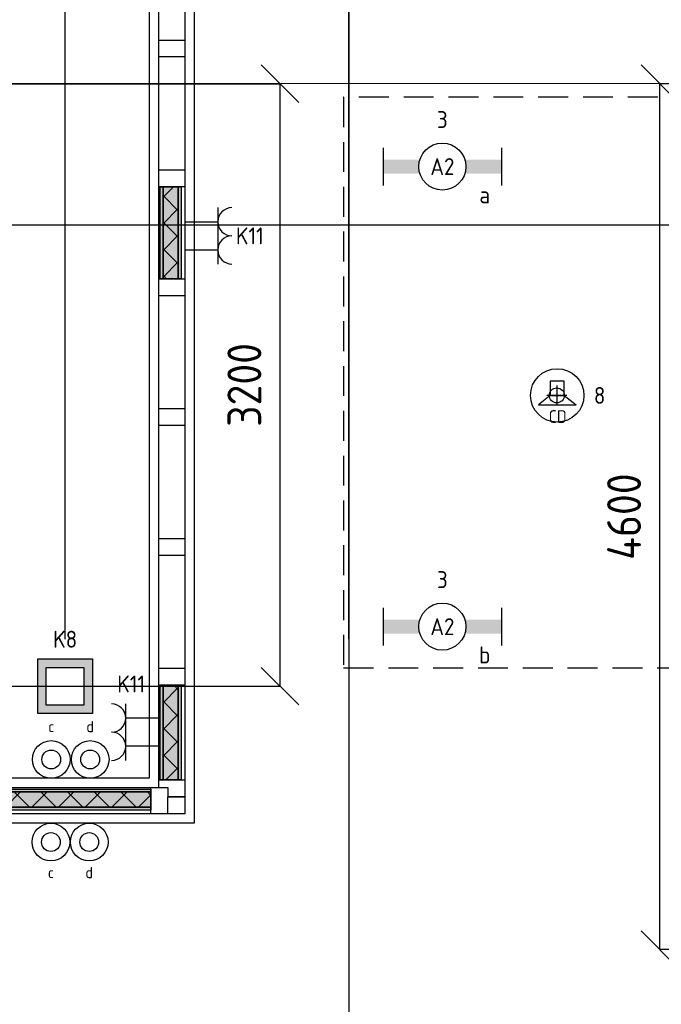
# Model space of a CAD drawing. Header units: millimetres. Extents: x -38031 to 110605, y -30229 to 92226.
# Tile 28 of 256: x 8302 to 11710, y 9408 to 14640. Entities that reach past the tile are written whole.
import ezdxf
from ezdxf.enums import TextEntityAlignment as Align

# ---------------------------------------------------------------- set-up
doc = ezdxf.new("R2010")
doc.units = ezdxf.units.MM
doc.header["$LTSCALE"] = 50
doc.set_wipeout_variables(frame=1)
doc.header["$PDMODE"] = 1
doc.linetypes.add('HIDDEN2', pattern=[4.7625, 3.175, -1.5875])
doc.linetypes.add('STYLE_07', pattern=[1.875, 0.625, -0.20828, 0.625, -0.20836, 0.06943, -0.13893])
for name, color, linetype in [('AL$1A---_ALGEMEEN', 8, 'Continuous'), ('AL------_MAATV', 200, 'Continuous'), ('AL------_MAATVOERING', 2, 'Continuous'), ('AL------_SPARING', 2, 'Continuous'), ('AM$1A---_ARCERING', 8, 'Continuous'), ('BOUWKUNDIG', 8, 'Continuous'), ('EB6421--_ATTRIB', 2, 'Continuous'), ('EL6222--', 3, 'Continuous'), ('EL6311--', 3, 'Continuous'), ('EL6421--', 3, 'Continuous'), ('LICHT_TEXT018', 1, 'Continuous'), ('versterkte strook', 7, 'Continuous')]:
    doc.layers.add(name, color=color, linetype=linetype)
doc.layers.add('stramien', color=1, linetype='Continuous', lineweight=15)
doc.styles.add('BURO-018', font='iso.shx', dxfattribs={"height": 90})
doc.styles.get("Standard").update_dxf_attribs({"font": 'iso.shx'})
doc.dimstyles.new('STABICAD', dxfattribs={"dimscale": 100, "dimtxt": 1.8, "dimasz": 2, "dimexe": 0, "dimexo": 2.5, "dimgap": 1.5, "dimtad": 0, "dimdec": 0, "dimrnd": 10, "dimzin": 0, "dimdsep": 46, "dimtxsty": 'Standard', "dimblk1": 'OBLIQUE', "dimblk2": 'OBLIQUE', "dimsah": 1, "dimcen": -3, "dimadec": 0, "dimazin": 0, "dimtfac": 1, "dimtdec": 0, "dimtofl": 0, "dimtmove": 2, "dimatfit": 3, "dimfxl": 0, "dimtvp": 1.055556, "dimtolj": 1, "dimtzin": 0, "dimarcsym": 0})
pattern_1 = [(135, (0, 0), (70.7107, 70.7107), []), (45, (299.34, -299.34), (70.7107, -70.7107), [])]

# ---------------------------------------------------------------- blocks, each defined once
blk = doc.blocks.new('111410')
at = {"color": 0, "linetype": 'Continuous'}
for radius in [2, 1]:
    blk.add_circle((0, 3), radius, dxfattribs=at)
at = {"color": 0, "linetype": 'Continuous', "style": 'BURO-018'}
for tag, p in [('E_SLET1', (0, 7)), ('E_GROEP', (0, 0)), ('E_GKAST', (0, 0))]:
    blk.add_attdef(tag, text='', height=1.8, dxfattribs=at).set_placement(p, align=Align.MIDDLE)
at = {"color": 0, "linetype": 'Continuous', "style": 'BURO-018', "flags": 1}
for tag in ['E_MATCODE', 'E_SGROEP']:
    blk.add_attdef(tag, text='', height=1.8, dxfattribs=at).set_placement((0, 0), align=Align.MIDDLE)
blk = doc.blocks.new('_Oblique')
at = {"color": 0, "linetype": 'ByBlock', "lineweight": -2}
blk.add_line((-0.5, -0.5), (0.5, 0.5), dxfattribs=at)
blk = doc.blocks.new('*D175')
at = {"layer": 'AL------_MAATVOERING', "color": 0, "lineweight": -2}
for p, q in [((10050, 16248.4), (10050, 243.8)), ((12742.4, 16248.4), (12742.4, 243.8)), ((12742.4, 243.8), (10050, 243.8))]:
    blk.add_line(p, q, dxfattribs=at)
at = {"layer": 'Defpoints', "color": 0}
for p in [(10050, 16498.4), (12742.4, 16498.4), (10050, 243.8)]:
    blk.add_point(p, dxfattribs=at)
at = {"layer": 'AL------_MAATVOERING', "color": 0, "lineweight": -2, "xscale": 200, "yscale": 200, "zscale": 200, "rotation": 180}
blk.add_blockref('_Oblique', (10050, 243.8), dxfattribs=at)
at = {"layer": 'AL------_MAATVOERING', "color": 0, "lineweight": -2, "xscale": 200, "yscale": 200, "zscale": 200}
blk.add_blockref('_Oblique', (12742.4, 243.8), dxfattribs=at)
at = {"layer": 'AL------_MAATVOERING', "color": 0, "insert": (11396.2, 433.8), "char_height": 180, "attachment_point": 5}
blk.add_mtext('\\A1;2690', dxfattribs=at)
blk = doc.blocks.new('*D189')
at = {"layer": 'AL------_MAATVOERING', "color": 0, "lineweight": -2}
for p, q in [((12492.4, 14300), (11702.3, 14300)), ((11702.3, 9698.4), (11702.3, 14300)), ((12492.4, 9698.4), (11702.3, 9698.4))]:
    blk.add_line(p, q, dxfattribs=at)
at = {"layer": 'Defpoints', "color": 0}
for p in [(11702.3, 14300), (12742.4, 14300), (12742.4, 9698.4)]:
    blk.add_point(p, dxfattribs=at)
at = {"layer": 'AL------_MAATVOERING', "color": 0, "lineweight": -2, "xscale": 200, "yscale": 200, "zscale": 200}
for p, rotation in [((11702.3, 14300), 90), ((11702.3, 9698.4), 270)]:
    blk.add_blockref('_Oblique', p, dxfattribs=dict(at, rotation=rotation))
at = {"layer": 'AL------_MAATVOERING', "color": 0, "insert": (11512.3, 11999.2), "char_height": 180, "attachment_point": 5, "rotation": 90}
blk.add_mtext('\\A1;4600', dxfattribs=at)
blk = doc.blocks.new('*D199')
at = {"layer": 'AL------_MAATVOERING', "color": 0, "lineweight": -2}
for p, q in [((8542.4, 11348.4), (8542.4, 17350.1)), ((8542.4, 17350.1), (10050, 17350.1)), ((10050, 11348.4), (10050, 17350.1))]:
    blk.add_line(p, q, dxfattribs=at)
at = {"layer": 'Defpoints', "color": 0}
for p in [(10050, 17350.1), (8542.4, 11098.4), (10050, 11098.4)]:
    blk.add_point(p, dxfattribs=at)
at = {"layer": 'AL------_MAATVOERING', "color": 0, "lineweight": -2, "xscale": 200, "yscale": 200, "zscale": 200, "rotation": 180}
blk.add_blockref('_Oblique', (8542.4, 17350.1), dxfattribs=at)
at = {"layer": 'AL------_MAATVOERING', "color": 0, "lineweight": -2, "xscale": 200, "yscale": 200, "zscale": 200}
blk.add_blockref('_Oblique', (10050, 17350.1), dxfattribs=at)
at = {"layer": 'AL------_MAATVOERING', "color": 0, "insert": (9133.5, 17598.8), "char_height": 180, "attachment_point": 5}
blk.add_mtext('\\A1;1510', dxfattribs=at)
blk = doc.blocks.new('*D204')
at = {"layer": 'AL------_MAATVOERING', "color": 0, "lineweight": -2}
for p, q in [((8292.4, 15898.4), (-3244.3, 15898.4)), ((-3244.3, 15898.4), (-3244.3, 14300)), ((8292.4, 14300), (-3244.3, 14300))]:
    blk.add_line(p, q, dxfattribs=at)
at = {"layer": 'Defpoints', "color": 0}
for p in [(8542.4, 15898.4), (-3244.3, 14300), (8542.4, 14300)]:
    blk.add_point(p, dxfattribs=at)
at = {"layer": 'AL------_MAATVOERING', "color": 0, "lineweight": -2, "xscale": 200, "yscale": 200, "zscale": 200}
for p, rotation in [((-3244.3, 15898.4), 90), ((-3244.3, 14300), 270)]:
    blk.add_blockref('_Oblique', p, dxfattribs=dict(at, rotation=rotation))
at = {"layer": 'AL------_MAATVOERING', "color": 0, "insert": (-3434.3, 15099.2), "char_height": 180, "attachment_point": 5, "rotation": 90}
blk.add_mtext('\\A1;1600', dxfattribs=at)
blk = doc.blocks.new('*D216')
at = {"layer": 'AL------_MAATVOERING', "color": 0, "lineweight": -2}
for p, q in [((-1857.6, 14300), (9685.2, 14300)), ((9685.2, 11098.4), (9685.2, 14300)), ((-1857.6, 11098.4), (9685.2, 11098.4))]:
    blk.add_line(p, q, dxfattribs=at)
at = {"layer": 'Defpoints', "color": 0}
for p in [(-2107.6, 14300), (9685.2, 14300), (-2107.6, 11098.4)]:
    blk.add_point(p, dxfattribs=at)
at = {"layer": 'AL------_MAATVOERING', "color": 0, "lineweight": -2, "xscale": 200, "yscale": 200, "zscale": 200}
for p, rotation in [((9685.2, 14300), 90), ((9685.2, 11098.4), 270)]:
    blk.add_blockref('_Oblique', p, dxfattribs=dict(at, rotation=rotation))
at = {"layer": 'AL------_MAATVOERING', "color": 0, "insert": (9495.2, 12699.2), "char_height": 180, "attachment_point": 5, "rotation": 90}
blk.add_mtext('\\A1;3200', dxfattribs=at)
blk = doc.blocks.new('1115B6630')
at = {"color": 0}
for p, q in [((-6.3, 2), (-6.3, -2)), ((6.3, 2), (6.3, -2))]:
    blk.add_line(p, q, dxfattribs=at)
at = {"color": 0, "linetype": 'Continuous'}
blk.add_circle((0, 0), 2.5, dxfattribs=at)
at = {"color": 0}
for points in [[(-2.5, 0.75), (-6.3, 0.75), (-2.5, -0.75), (-6.3, -0.75)], [(2.5, 0.75), (6.3, 0.75), (2.5, -0.75), (6.3, -0.75)]]:
    blk.add_solid(points, dxfattribs=at)
at = {"color": 0, "linetype": 'Continuous', "style": 'BURO-018'}
for tag, p in [('E_GKAST', (0, 8)), ('E_GROEP', (0, 5)), ('E_SGROEP', (4.5, 5)), ('E_ARMCODE', (0, 0)), ('E_SLET', (4.5, -3))]:
    blk.add_attdef(tag, text='', height=1.8, dxfattribs=at).set_placement(p, align=Align.MIDDLE)
blk = doc.blocks.new('E00126')
at = {"color": 0, "linetype": 'Continuous'}
for p, q in [((-3, 4.5), (3, 4.5)), ((-1.5, 1), (-1.5, 4.5)), ((1.5, 1), (1.5, 4.5))]:
    blk.add_line(p, q, dxfattribs=at)
for centre in [(-1.5, 6), (1.5, 6)]:
    blk.add_arc(centre, 1.5, 180, 0, dxfattribs=at)
at = {"color": 0, "linetype": 'Continuous', "style": 'BURO-018'}
for tag, p in [('E_GKAST', (0, 11.5)), ('E_GROEP', (0, 8.5)), ('E_SGROEP', (4.5, 8.5))]:
    blk.add_attdef(tag, text='', height=1.8, dxfattribs=at).set_placement(p, align=Align.MIDDLE)
at = {"color": 0, "linetype": 'Continuous', "style": 'BURO-018', "flags": 1}
for tag, p in [('E_VERMCODE', (13, 8.5)), ('E_MATCODE', (0, 0))]:
    blk.add_attdef(tag, text='', height=1.8, dxfattribs=at).set_placement(p, align=Align.MIDDLE)
blk = doc.blocks.new('E00414')
at = {"color": 0, "linetype": 'Continuous'}
for p, q in [((-2.9, -2.9), (-2.9, 2.9)), ((-2.9, 2.9), (2.9, 2.9)), ((2.9, 2.9), (2.9, -2.9)), ((-2, 2), (2, 2)), ((-2, -2), (-2, 2)), ((2, 2), (2, -2)), ((2, -2), (-2, -2)), ((2.9, -2.9), (-2.9, -2.9))]:
    blk.add_line(p, q, dxfattribs=at)
at = {"color": 0}
for points in [[(-2.9, 2.9), (2.9, 2.9), (-2, 2), (2, 2)], [(-2, -2), (-2.9, -2.9), (-2, 2), (-2.9, 2.9)], [(2, 2), (2.9, 2.9), (2, -2), (2.9, -2.9)], [(2, -2), (2.9, -2.9), (-2, -2), (-2.9, -2.9)]]:
    blk.add_solid(points, dxfattribs=at)
at = {"color": 0, "linetype": 'Continuous', "style": 'BURO-018'}
for tag, p in [('E_GKAST', (0, 8)), ('E_GROEP', (0, 5)), ('E_SGROEP', (4.5, 5))]:
    blk.add_attdef(tag, text='', height=1.8, dxfattribs=at).set_placement(p, align=Align.MIDDLE)
at = {"color": 0, "linetype": 'Continuous', "style": 'BURO-018', "flags": 1}
for tag, p in [('E_VERMCODE', (13, 5)), ('E_MATCODE', (0, 0))]:
    blk.add_attdef(tag, text='', height=1.8, dxfattribs=at).set_placement(p, align=Align.MIDDLE)
blk = doc.blocks.new('E00497')
at = {"color": 0}
for p, q in [((0, 0.75), (1, 2)), ((1, -2), (1, 2)), ((0, 0.75), (-1.5, 0.75)), ((0, -0.75), (0, 0.75)), ((-1.5, -0.75), (0, -0.75)), ((0, -0.75), (1, -2))]:
    blk.add_line(p, q, dxfattribs=at)
blk.add_line((-1.5, 0.75), (-1.5, -0.75))
blk.add_circle((0, 0), 2.84, dxfattribs=at)
at = {"color": 0, "linetype": 'Continuous', "style": 'BURO-018'}
blk.add_attdef('E_TEXT1', text='', height=1.8, dxfattribs=at).set_placement((0, 4.5), align=Align.MIDDLE)
at = {"color": 0, "linetype": 'Continuous', "style": 'BURO-018', "flags": 1}
blk.add_attdef('E_MATCODE', text='', height=1.8, dxfattribs=at).set_placement((0, 0), align=Align.MIDDLE)
blk = doc.blocks.new('Centraaldoos')
at = {"color": 1, "linetype": 'Continuous'}
for p, q in [((0, -2), (0, 2)), ((-2, 0), (2, 0))]:
    blk.add_line(p, q, dxfattribs=at)
at = {"color": 0, "linetype": 'Continuous'}
blk.add_circle((0, 0), 1.5, dxfattribs=at)
at = {"color": 0, "linetype": 'Continuous', "style": 'BURO-018'}
blk.add_attdef('AL_POSNR', text='', height=1.8, dxfattribs=at).set_placement((0, 3), align=Align.CENTER)
at = {"color": 0, "linetype": 'Continuous', "style": 'BURO-018', "flags": 1}
blk.add_attdef('AL_OMS', (0, 0), '', height=1.8, dxfattribs=at)
at = {"layer": 'AL------_MAATV', "style": 'BURO-018'}
blk.add_text('CD', height=2.531, rotation=180, dxfattribs=at).set_placement((1.61, 5.48))
blk = doc.blocks.new('Group-20')
at = {"layer": 'AM$1A---_ARCERING', "linetype": 'Continuous', "lineweight": 0}
for points in [[(-131, 683.3), (-116, 683.3), (-116, 180.5), (-131, 180.5)], [(-116, 683.3), (-35, 683.3), (-35, 180.5), (-116, 180.5)], [(-35, 683.3), (-20, 683.3), (-20, 180.5), (-35, 180.5)]]:
    blk.add_hatch(color=256, dxfattribs=at).paths.add_polyline_path(points)
at = {"layer": 'AM$1A---_ARCERING', "linetype": 'Continuous', "lineweight": 5}
h = blk.add_hatch(dxfattribs=at)
h.set_pattern_fill('ISOLATIE', color=256, style=0, pattern_type=2)
h.set_pattern_definition(pattern_1)
h.paths.add_polyline_path([(-116, 683.3), (-35, 683.3), (-35, 180.5), (-116, 180.5)])
at = {"layer": 'AL$1A---_ALGEMEEN', "color": 0}
for points in [[(-131, 683.3), (-116, 683.3), (-116, 180.5), (-131, 180.5)], [(-116, 683.3), (-35, 683.3), (-35, 180.5), (-116, 180.5)], [(-35, 683.3), (-20, 683.3), (-20, 180.5), (-35, 180.5)]]:
    blk.add_lwpolyline(points, close=True, dxfattribs=at)
blk = doc.blocks.new('Group-21')
at = {"layer": 'AM$1A---_ARCERING', "linetype": 'Continuous', "lineweight": 0}
for points in [[(-131, 3331.7), (-116, 3331.7), (-116, 2843.3), (-131, 2843.3)], [(-116, 3331.7), (-35, 3331.7), (-35, 2843.3), (-116, 2843.3)], [(-35, 3331.7), (-20, 3331.7), (-20, 2843.3), (-35, 2843.3)]]:
    blk.add_hatch(color=256, dxfattribs=at).paths.add_polyline_path(points)
at = {"layer": 'AM$1A---_ARCERING', "linetype": 'Continuous', "lineweight": 5}
h = blk.add_hatch(dxfattribs=at)
h.set_pattern_fill('ISOLATIE', color=256, style=0, pattern_type=2)
h.set_pattern_definition(pattern_1)
h.paths.add_polyline_path([(-116, 3331.7), (-35, 3331.7), (-35, 2843.3), (-116, 2843.3)])
at = {"layer": 'AL$1A---_ALGEMEEN', "color": 0}
for points in [[(-131, 3331.7), (-116, 3331.7), (-116, 2843.3), (-131, 2843.3)], [(-116, 3331.7), (-35, 3331.7), (-35, 2843.3), (-116, 2843.3)], [(-35, 3331.7), (-20, 3331.7), (-20, 2843.3), (-35, 2843.3)]]:
    blk.add_lwpolyline(points, close=True, dxfattribs=at)
blk = doc.blocks.new('32x_hout-mk 837-p')
at = {"layer": 'AL$1A---_ALGEMEEN', "color": 0}
blk.add_lwpolyline([(-139, 6070), (0, 6070), (0, 105), (-139, 105)], close=True, dxfattribs=at)
blk.add_blockref('Group-20', (0, 0), dxfattribs=at)
at = {"color": 0}
for points in [[(-139, 4111.6667), (0, 4111.6667), (0, 4021.6667), (-139, 4021.6667)], [(-139, 3421.6667), (0, 3421.6667), (0, 3331.6667), (-139, 3331.6667)], [(-139, 2843.3334), (0, 2843.3334), (0, 2753.3334), (-139, 2753.3334)], [(-139, 2153.3334), (0, 2153.3334), (0, 2063.3334), (-139, 2063.3334)], [(-139, 1463.3334), (0, 1463.3334), (0, 1373.3334), (-139, 1373.3334)], [(-139, 773.3334), (0, 773.3334), (0, 683.3334), (-139, 683.3334)], [(-139, 180.499), (0, 180.499), (0, 90.499), (-139, 90.499)]]:
    blk.add_wipeout(points, dxfattribs=at).dxf.layer = 'AL$1A---_ALGEMEEN'
at = {"layer": 'AL$1A---_ALGEMEEN', "color": 0}
for points in [[(-139, 4111.6667), (0, 4111.6667), (0, 4021.6667), (-139, 4021.6667)], [(-139, 3421.6667), (0, 3421.6667), (0, 3331.6667), (-139, 3331.6667)], [(-139, 2843.3334), (0, 2843.3334), (0, 2753.3334), (-139, 2753.3334)], [(-139, 2153.3334), (0, 2153.3334), (0, 2063.3334), (-139, 2063.3334)], [(-139, 1463.3334), (0, 1463.3334), (0, 1373.3334), (-139, 1373.3334)], [(-139, 773.3334), (0, 773.3334), (0, 683.3334), (-139, 683.3334)], [(-139, 180.499), (0, 180.499), (0, 90.499), (-139, 90.499)]]:
    blk.add_lwpolyline(points, close=True, dxfattribs=at)
blk.add_blockref('Group-21', (0, 0), dxfattribs=at)
blk = doc.blocks.new('Group-93')
at = {"layer": 'AM$1A---_ARCERING', "linetype": 'Continuous', "lineweight": 0}
for points in [[(-936, -8), (-90, -8), (-90, -23), (-936, -23)], [(-936, -23), (-90, -23), (-90, -104), (-936, -104)], [(-936, -104), (-90, -104), (-90, -119), (-936, -119)]]:
    blk.add_hatch(color=256, dxfattribs=at).paths.add_polyline_path(points)
at = {"layer": 'AM$1A---_ARCERING', "linetype": 'Continuous', "lineweight": 5}
h = blk.add_hatch(dxfattribs=at)
h.set_pattern_fill('ISOLATIE', color=256, style=0, pattern_type=2)
h.set_pattern_definition(pattern_1)
h.paths.add_polyline_path([(-936, -23), (-90, -23), (-90, -104), (-936, -104)])
at = {"layer": 'AL$1A---_ALGEMEEN', "color": 0}
for points in [[(-936, -8), (-90, -8), (-90, -23), (-936, -23)], [(-936, -23), (-90, -23), (-90, -104), (-936, -104)], [(-936, -104), (-90, -104), (-90, -119), (-936, -119)]]:
    blk.add_lwpolyline(points, close=True, dxfattribs=at)
blk = doc.blocks.new('32x_hout-mk 836-p')
at = {"layer": 'AL$1A---_ALGEMEEN', "color": 0}
blk.add_lwpolyline([(-2311, 0), (0, 0), (0, -139), (-2311, -139)], close=True, dxfattribs=at)
at = {"color": 0}
blk.add_wipeout([(-90, 0), (0, 0), (0, -139), (-90, -139)], dxfattribs=at).dxf.layer = 'AL$1A---_ALGEMEEN'
at = {"layer": 'AL$1A---_ALGEMEEN', "color": 0}
blk.add_lwpolyline([(-90, 0), (0, 0), (0, -139), (-90, -139)], close=True, dxfattribs=at)
blk.add_blockref('Group-93', (0, 0), dxfattribs=at)
blk = doc.blocks.new('200254 W 211 30-06-2008')
at = {"layer": 'AL$1A---_ALGEMEEN'}
blk.add_lwpolyline([(19099.15, 3335.13), (19214.55, 3335.13), (19214.55, 3228.13), (19099.15, 3228.13)], close=True, dxfattribs=at)
at = {"layer": 'stramien', "linetype": 'STYLE_07', "ltscale": 50}
blk.add_line((19235.75, 2695.43), (19235.75, 4240.03), dxfattribs=at)
at = {"layer": 'AL$1A---_ALGEMEEN', "xscale": 0.02, "yscale": 0.02, "zscale": 0.02}
blk.add_blockref('32x_hout-mk 837-p', (19218.33, 3224.35), dxfattribs=at)
at = {"layer": 'stramien', "linetype": 'STYLE_07', "ltscale": 50}
blk.add_line((18923.73, 3301.95), (21069.22, 3301.95), dxfattribs=at)
at = {"layer": 'AL$1A---_ALGEMEEN', "xscale": 0.02, "yscale": 0.02, "zscale": 0.02}
blk.add_blockref('32x_hout-mk 836-p', (19216.53, 3227.13), dxfattribs=at)
blk.add_wipeout([(19216.53, 3226.15), (19218.33, 3226.15), (19218.33, 3224.35), (19216.53, 3224.35)]).dxf.layer = 'AL$1A---_ALGEMEEN'
at = {"layer": 'AL$1A---_ALGEMEEN'}
for points in [[(19014.31, 3111.95), (19000.21, 3111.95), (19000.21, 3036.95), (19107.21, 3036.95), (19107.21, 3048.95), (19215.21, 3048.95), (19215.21, 3060.95), (19293.43, 3060.95), (19293.43, 3296.86), (19291.65, 3296.86), (19291.65, 3307.22), (19293.43, 3307.22), (19293.43, 3425.06), (19244.95, 3425.06), (19244.95, 3335.13), (19242.05, 3335.13), (19234.33, 3335.13), (19219.33, 3335.13), (19219.33, 3223.35), (19014.31, 3223.35)], [(19216.53, 3226.15), (19218.33, 3226.15), (19218.33, 3224.35), (19216.53, 3224.35)]]:
    blk.add_lwpolyline(points, close=True, dxfattribs=at)

msp = doc.modelspace()

# ---------------------------------------------------------------- block references
at = {"layer": 'BOUWKUNDIG', "xscale": 50, "yscale": 50, "zscale": 50}
msp.add_blockref('200254 W 211 30-06-2008', (-951737.5, -150797.3), dxfattribs=at)

# ---------------------------------------------------------------- next in the draw order: linework, layer by layer
at = {"layer": 'LICHT_TEXT018', "linetype": 'HIDDEN2'}
msp.add_lwpolyline([(10022, 11196.3), (12881.7, 11196.3), (12881.7, 14228.1), (10022, 14228.1)], close=True, dxfattribs=at)
at = {"layer": 'versterkte strook'}
msp.add_line((-4775.7, 13550), (104346.1, 13550), dxfattribs=at)

# ---------------------------------------------------------------- next in the draw order: block references
at = {"layer": 'AL------_SPARING', "xscale": 26.66666666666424, "yscale": 26.66666666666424, "zscale": 26.66666666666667, "rotation": 180}
msp.add_blockref('Centraaldoos', (11154.8, 12643.6), dxfattribs=at)
at = {"layer": 'EL6222--'}
ref = msp.add_blockref('E00126', (9129, 13491.3), dxfattribs=dict(at, xscale=50, yscale=50, zscale=50, rotation=270))
ref.add_attrib('E_GROEP', 'K11', dxfattribs={"layer": '0', "color": 1, "linetype": 'Continuous', "height": 90, "style": 'BURO-018'}).set_placement((9524.1, 13491.3), align=Align.MIDDLE)
ref = msp.add_blockref('E00414', (8543, 11098), dxfattribs=dict(at, xscale=50, yscale=50, zscale=50))
ref.add_attrib('E_GROEP', 'K8', dxfattribs={"layer": '0', "color": 1, "linetype": 'Continuous', "height": 90, "style": 'BURO-018'}).set_placement((8543, 11348), align=Align.MIDDLE)
ref = msp.add_blockref('E00126', (9090, 10853.8), dxfattribs=dict(at, xscale=50, yscale=50, zscale=50, rotation=90))
ref.add_attrib('E_GROEP', 'K11', dxfattribs={"layer": '0', "color": 1, "linetype": 'Continuous', "height": 90, "style": 'BURO-018'}).set_placement((8893.8, 11110.3), align=Align.MIDDLE)
at = {"layer": 'EL6311--'}
ref = msp.add_blockref('1115B6630', (10547, 13859.4), dxfattribs=dict(at, xscale=50, yscale=50, zscale=50))
ref.add_attrib('E_ARMCODE', 'A2', dxfattribs={"layer": '0', "color": 1, "linetype": 'Continuous', "height": 90, "style": 'BURO-018'}).set_placement((10547, 13859.4), align=Align.MIDDLE)
ref.add_attrib('E_SLET', 'a', dxfattribs={"layer": '0', "color": 1, "linetype": 'Continuous', "height": 90, "style": 'BURO-018'}).set_placement((10772, 13709.4), align=Align.MIDDLE)
ref.add_attrib('E_GROEP', '3', dxfattribs={"layer": '0', "color": 1, "linetype": 'Continuous', "height": 90, "style": 'BURO-018'}).set_placement((10547, 14109.4), align=Align.MIDDLE)
ref = msp.add_blockref('1115B6630', (10547, 11414.7), dxfattribs=dict(at, xscale=50, yscale=50, zscale=50))
ref.add_attrib('E_ARMCODE', 'A2', dxfattribs={"layer": '0', "color": 1, "linetype": 'Continuous', "height": 90, "style": 'BURO-018'}).set_placement((10547, 11414.7), align=Align.MIDDLE)
ref.add_attrib('E_SLET', 'b', dxfattribs={"layer": '0', "color": 1, "linetype": 'Continuous', "height": 90, "style": 'BURO-018'}).set_placement((10772, 11264.7), align=Align.MIDDLE)
ref.add_attrib('E_GROEP', '3', dxfattribs={"layer": '0', "color": 1, "linetype": 'Continuous', "height": 90, "style": 'BURO-018'}).set_placement((10547, 11664.7), align=Align.MIDDLE)
ref = msp.add_blockref('111410', (8469.2, 10559), dxfattribs=dict(at, xscale=50, yscale=50, zscale=50))
ref.add_attrib('E_SLET1', 'c', dxfattribs={"layer": '0', "color": 1, "linetype": 'Continuous', "height": 60, "style": 'BURO-018'}).set_placement((8469.2, 10884), align=Align.MIDDLE)
ref = msp.add_blockref('111410', (8676.1, 10559), dxfattribs=dict(at, xscale=50, yscale=50, zscale=50))
ref.add_attrib('E_SLET1', 'd', dxfattribs={"layer": '0', "color": 1, "linetype": 'Continuous', "height": 60, "style": 'BURO-018'}).set_placement((8676.1, 10884), align=Align.MIDDLE)
ref = msp.add_blockref('111410', (8467.3, 10120), dxfattribs=dict(at, xscale=50, yscale=50, zscale=50))
ref.add_attrib('E_SLET1', 'c', dxfattribs={"layer": '0', "color": 1, "linetype": 'Continuous', "height": 60, "style": 'BURO-018'}).set_placement((8467.3, 10108.2), align=Align.MIDDLE)
ref = msp.add_blockref('111410', (8671, 10120), dxfattribs=dict(at, xscale=50, yscale=50, zscale=50))
ref.add_attrib('E_SLET1', 'd', dxfattribs={"layer": '0', "color": 1, "linetype": 'Continuous', "height": 60, "style": 'BURO-018'}).set_placement((8671, 10108.2), align=Align.MIDDLE)
at = {"layer": 'EL6421--', "linetype": 'HIDDEN2'}
ref = msp.add_blockref('E00497', (11157.4, 12643.6), dxfattribs=dict(at, xscale=50, yscale=50, zscale=50, rotation=270))
ref.add_attrib('E_TEXT1', '8', dxfattribs={"layer": 'EB6421--_ATTRIB', "color": 1, "linetype": 'Continuous', "height": 90, "style": 'BURO-018'}).set_placement((11382.4, 12643.6), align=Align.MIDDLE)

# ---------------------------------------------------------------- next in the draw order: dimensions: what is measured, and where the dimension line sits
at = {"layer": 'AL------_MAATVOERING'}
dim = msp.add_linear_dim(base=(10050, 17350.1), p1=(8542.4, 11098.4), p2=(10050, 11098.4), dimstyle='STABICAD', dxfattribs=at)
dim.commit()
dim.dimension.update_dxf_attribs({"geometry": '*D199', "text_midpoint": (9133.5, 17598.8), "dimtype": 160})
dim = msp.add_linear_dim(base=(10050, 243.8), p1=(12742.4, 16498.4), p2=(10050, 16498.4), dimstyle='STABICAD', dxfattribs=at)
dim.commit()
dim.dimension.update_dxf_attribs({"geometry": '*D175', "text_midpoint": (11396.2, 433.8)})
for base, p1, p2, picture, middle in [((-3244.3, 14300), (8542.4, 15898.4), (8542.4, 14300), '*D204', (-3434.3, 15099.2)), ((9685.2, 14300), (-2107.6, 11098.4), (-2107.6, 14300), '*D216', (9495.2, 12699.2)), ((11702.3, 14300), (12742.4, 9698.4), (12742.4, 14300), '*D189', (11512.3, 11999.2))]:
    dim = msp.add_linear_dim(base=base, p1=p1, p2=p2, angle=90, dimstyle='STABICAD', dxfattribs=at)
    dim.commit()
    dim.dimension.update_dxf_attribs({"geometry": picture, "text_midpoint": middle})

doc.saveas('drawing.dxf')
